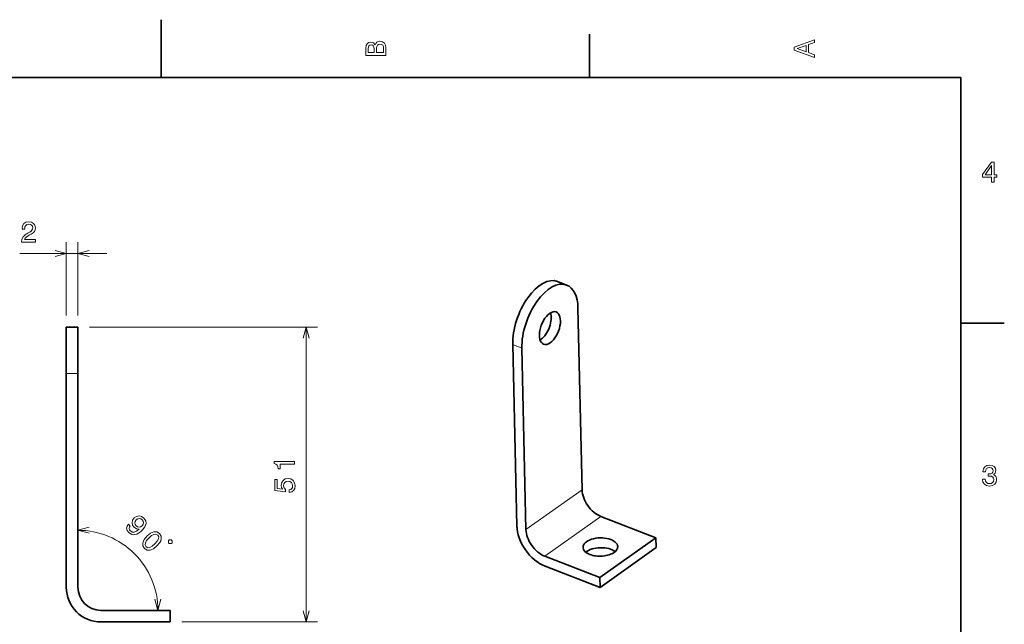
# Model space of a CAD drawing. Extents: x 0 to 297, y 0 to 210.
# Tile 9 of 9: x 124 to 294, y 105 to 210. Entities that reach past the tile are written whole.
import ezdxf

# ---------------------------------------------------------------- set-up
doc = ezdxf.new("R2010")
doc.units = 0

msp = doc.modelspace()

# ---------------------------------------------------------------- linework, layer by layer
at = {"color": 7, "lineweight": 35, "ltscale": 0.25}
msp.add_line((148.5, 200), (148.5, 210), dxfattribs=at)
at = {"color": 7, "lineweight": 35, "ltscale": 0.1875}
for p, q in [((222.699997, 200), (222.699997, 207.5)), ((287, 157.5), (294.5, 157.5))]:
    msp.add_line(p, q, dxfattribs=at)
at = {"color": 7, "lineweight": 35}
for p, q in [((287, 200), (10, 200)), ((287, 10), (287, 200)), ((221.395386, 128.693512), (220.681366, 160.085938)), ((209.375504, 153.819641), (210.089523, 122.427223)), ((211.677948, 121.810516), (210.963928, 153.202942)), ((132.085541, 148.818146), (132.085541, 111.818153)), ((134.085541, 111.818153), (134.085541, 148.818146))]:
    msp.add_line(p, q, dxfattribs=at)
at = {"color": 7, "lineweight": 13, "ltscale": 0.317907}
for p, q in [((132.085541, 158.818146), (132.085541, 171.534424)), ((134.085541, 158.818146), (134.085541, 171.534424))]:
    msp.add_line(p, q, dxfattribs=at)
at = {"color": 7, "lineweight": 13, "ltscale": 0.375901}
msp.add_line((124.049515, 169.534409), (139.085541, 169.534409), dxfattribs=at)
at = {"color": 7, "lineweight": 35, "ltscale": 0.042598}
msp.add_line((218.71817, 164.102036), (217.129761, 164.71875), dxfattribs=at)
at = {"color": 7, "lineweight": 35, "ltscale": 0.2}
for p, q in [((132.085541, 148.818146), (132.085541, 156.818146)), ((134.085541, 148.818146), (134.085541, 156.818146))]:
    msp.add_line(p, q, dxfattribs=at)
at = {"color": 7, "lineweight": 35, "ltscale": 0.05}
for p, q in [((134.085541, 156.818146), (132.085541, 156.818146)), ((150.085541, 107.818153), (150.085541, 105.818153))]:
    msp.add_line(p, q, dxfattribs=at)
at = {"color": 7, "lineweight": 13}
for p, q in [((136.085541, 156.818146), (175.604996, 156.818146)), ((173.604996, 105.818153), (173.604996, 156.818146)), ((152.085541, 105.818153), (175.604996, 105.818153))]:
    msp.add_line(p, q, dxfattribs=at)
at = {"color": 7, "lineweight": 13, "ltscale": 0.042598}
msp.add_line((209.375504, 153.819641), (210.963928, 153.202942), dxfattribs=at)
at = {"color": 7, "lineweight": 13, "ltscale": 0.05}
msp.add_line((132.085541, 148.818146), (134.085541, 148.818146), dxfattribs=at)
at = {"color": 7, "lineweight": 13, "ltscale": 0.297704}
for p, q in [((221.395386, 128.693512), (211.677948, 121.810516)), ((224.649414, 124.066315), (214.931961, 117.183327))]:
    msp.add_line(p, q, dxfattribs=at)
at = {"color": 7, "lineweight": 35, "ltscale": 0.25559}
for p, q in [((234.179901, 120.366066), (224.649414, 124.066315)), ((214.931961, 117.183327), (224.462448, 113.483078)), ((214.970551, 115.486435), (224.501038, 111.786186))]:
    msp.add_line(p, q, dxfattribs=at)
at = {"color": 7, "lineweight": 35, "ltscale": 0.297704}
for p, q in [((234.179901, 120.366066), (224.462448, 113.483078)), ((234.218491, 118.669182), (224.501038, 111.786186))]:
    msp.add_line(p, q, dxfattribs=at)
at = {"color": 7, "lineweight": 35, "ltscale": 0.042433}
for p, q in [((234.179901, 120.366066), (234.218491, 118.669182)), ((224.462448, 113.483078), (224.501038, 111.786186))]:
    msp.add_line(p, q, dxfattribs=at)
at = {"color": 7, "lineweight": 35, "ltscale": 0.3}
for p, q in [((138.085541, 107.818153), (150.085541, 107.818153)), ((138.085541, 105.818153), (150.085541, 105.818153))]:
    msp.add_line(p, q, dxfattribs=at)
at = {"color": 7, "lineweight": 13}
for points in [[(261.633209, 203.466858), (261.633209, 203.930847), (260.604401, 204.298996), (260.604401, 205.695969), (261.633209, 206.064133), (261.633209, 206.538193), (258.128174, 205.257217), (258.128174, 204.742798)], [(185.542007, 205.630417), (185.249496, 205.983429), (185.052811, 206.074219), (184.81073, 206.104477), (184.432495, 206.03891), (184.160156, 205.842224), (183.993729, 205.524506), (183.933212, 205.080704), (183.933212, 203.835022), (187.433212, 203.835022), (187.433212, 205.151306), (187.36261, 205.620331), (187.155838, 205.968307), (186.828018, 206.185165), (186.384216, 206.260818), (186.08667, 206.215424), (185.839554, 206.094391), (185.65799, 205.897705)], [(185.385666, 204.984879), (185.385666, 204.298996), (184.351807, 204.298996), (184.351807, 205.025223), (184.382065, 205.297562), (184.472839, 205.489197), (184.629181, 205.605194), (184.86116, 205.645538), (185.093155, 205.600143), (185.254532, 205.479111), (185.355408, 205.272339)], [(187.014618, 205.095825), (187.014618, 204.298996), (185.809296, 204.298996), (185.809296, 205.050446), (185.844589, 205.368164), (185.9505, 205.595108), (186.132065, 205.731277), (186.394302, 205.776657), (186.671692, 205.731277), (186.863327, 205.605194), (186.979324, 205.393372)], [(260.17572, 204.460388), (258.632477, 205), (260.17572, 205.539627)], [(292.277374, 181.916794), (292.731262, 181.916794), (292.731262, 182.784225), (293.23056, 182.784225), (293.23056, 183.187683), (292.731262, 183.187683), (292.731262, 185.341141), (292.272339, 185.341141), (290.739197, 183.228027), (290.739197, 182.784225), (292.277374, 182.784225)], [(291.162842, 183.187683), (292.277374, 184.756134), (292.277374, 183.187683)], [(124.336983, 171.534424), (126.742599, 171.534424), (126.742599, 171.96814), (124.841309, 171.96814), (124.947212, 172.20517), (125.128769, 172.401855), (125.688568, 172.759918), (125.986115, 172.911224), (126.31897, 173.128082), (126.556, 173.380234), (126.692169, 173.677795), (126.742599, 174.015686), (126.656868, 174.439316), (126.419838, 174.772171), (126.056725, 174.983978), (125.587708, 175.059631), (125.103554, 174.973907), (124.735397, 174.736862), (124.498367, 174.358627), (124.417679, 173.859344), (124.417679, 173.788742), (124.87661, 173.788742), (124.87661, 173.829086), (124.921997, 174.172028), (125.058167, 174.424194), (125.275024, 174.585571), (125.562485, 174.641052), (125.854996, 174.590607), (126.071854, 174.464539), (126.213066, 174.267853), (126.263496, 174.020721), (126.228195, 173.788742), (126.13237, 173.592056), (125.970993, 173.420593), (125.749084, 173.269287), (125.451538, 173.10791), (124.957298, 172.795227), (124.609314, 172.462372), (124.402542, 172.058914), (124.336983, 171.549545)], [(171.604996, 133.095383), (171.604996, 133.554321), (168.079788, 133.554321), (168.079788, 133.21138), (168.387421, 133.120605), (168.594193, 132.939041), (168.71524, 132.661667), (168.755585, 132.278381), (169.113647, 132.278381), (169.113647, 133.095383)], [(290.729126, 130.51622), (290.729126, 130.480911), (290.809814, 129.996765), (291.046844, 129.633652), (291.420044, 129.401657), (291.914276, 129.315933), (292.438782, 129.401657), (292.832153, 129.623566), (293.08429, 129.976593), (293.175079, 130.430481), (293.134735, 130.728027), (293.023773, 130.970108), (292.842224, 131.156708), (292.600159, 131.292877), (292.927948, 131.565216), (293.043945, 131.998932), (292.968292, 132.392303), (292.751434, 132.68985), (292.398407, 132.87645), (291.914276, 132.942017), (291.460388, 132.861313), (291.112396, 132.63942), (290.885468, 132.286392), (290.809814, 131.817368), (290.809814, 131.782074), (291.258636, 131.782074), (291.299011, 132.104828), (291.430115, 132.336823), (291.641937, 132.478027), (291.939484, 132.528473), (292.201721, 132.488113), (292.393372, 132.382217), (292.509369, 132.210739), (292.554749, 131.97876), (292.509369, 131.731628), (292.388336, 131.565216), (292.176514, 131.46434), (291.889069, 131.434082), (291.692383, 131.439133), (291.692383, 131.04071), (291.939484, 131.050797), (292.257202, 131.005417), (292.494232, 130.884369), (292.635468, 130.687683), (292.685883, 130.430481), (292.630402, 130.13797), (292.484161, 129.921112), (292.252167, 129.784943), (291.944519, 129.739563), (291.626801, 129.789993), (291.394806, 129.941284), (291.248566, 130.183365), (291.193085, 130.51622)], [(170.692169, 128.199417), (171.105728, 128.310379), (171.428482, 128.557495), (171.630219, 128.920609), (171.705872, 129.384583), (171.615082, 129.893951), (171.367966, 130.292358), (170.974594, 130.544525), (170.470276, 130.64035), (170.001251, 130.554611), (169.633102, 130.312531), (169.396072, 129.934296), (169.310333, 129.445099), (169.37085, 129.066864), (169.537277, 128.774353), (168.594193, 128.915558), (168.594193, 130.4487), (168.180649, 130.4487), (168.180649, 128.577667), (170.03656, 128.300293), (170.03656, 128.703751), (169.79953, 128.996246), (169.713791, 129.369446), (169.769272, 129.692215), (169.930649, 129.939331), (170.177765, 130.095673), (170.495483, 130.151154), (170.813217, 130.095673), (171.060333, 129.934296), (171.216675, 129.68718), (171.272156, 129.369446), (171.236847, 129.102158), (171.12085, 128.895386), (170.939301, 128.744095), (170.692169, 128.668442)], [(142.826523, 122.727531), (142.598282, 122.392319), (142.534103, 122.021439), (142.641083, 121.643433), (142.912109, 121.27256), (143.147461, 121.087128), (143.400665, 120.962311), (143.671677, 120.912384), (143.964096, 120.933784), (144.267227, 121.022934), (144.588165, 121.186974), (144.912689, 121.41877), (145.251465, 121.721893), (145.693665, 122.285332), (145.88623, 122.827377), (145.829178, 123.326637), (145.526062, 123.786667), (145.112381, 124.071953), (144.677322, 124.164673), (144.242264, 124.071953), (143.853546, 123.797363), (143.568268, 123.397957), (143.47554, 122.970024), (143.561127, 122.556358), (143.825027, 122.185486), (144.227997, 121.91803), (144.688019, 121.871666), (144.235123, 121.53289), (143.839294, 121.36528), (143.496948, 121.372414), (143.204529, 121.557846), (143.044052, 121.76825), (142.986984, 121.982216), (143.022659, 122.196182), (143.154602, 122.399452)], [(144.203033, 123.455017), (144.459793, 123.640457), (144.734375, 123.71534), (145.001831, 123.668983), (145.244339, 123.504944), (145.415512, 123.25531), (145.465424, 122.984291), (145.394104, 122.713264), (145.212234, 122.452942), (144.948349, 122.267502), (144.680893, 122.199745), (144.413437, 122.260376), (144.160233, 122.442245), (143.999756, 122.674042), (143.949844, 122.930801), (144.014023, 123.194687)], [(146.060257, 120.684868), (145.553864, 120.071503), (145.322067, 119.504486), (145.347031, 118.994537), (145.63945, 118.545212), (146.08522, 118.256355), (146.595169, 118.231392), (147.158615, 118.466751), (147.775543, 118.969574), (148.274811, 119.582947), (148.428146, 119.871796), (148.513733, 120.149956), (148.48877, 120.659904), (148.203476, 121.109238), (147.750595, 121.398087), (147.237076, 121.419487), (146.670059, 121.187691)], [(146.402603, 120.342522), (146.862625, 120.745491), (147.262039, 120.966591), (147.60437, 120.987984), (147.907501, 120.813248), (148.078674, 120.513695), (148.057266, 120.171349), (147.836182, 119.77195), (147.433212, 119.31192), (146.969604, 118.90538), (146.570206, 118.684288), (146.227859, 118.662888), (145.93187, 118.837631), (145.753571, 119.137177), (145.774963, 119.479523), (145.996063, 119.878929)], [(149.754028, 119.523033), (149.919006, 119.35804), (150.248993, 119.35804), (150.413986, 119.523033), (150.413986, 119.853012), (150.248993, 120.018005), (149.919006, 120.018005), (149.754028, 119.853012)]]:
    msp.add_lwpolyline(points, close=True, dxfattribs=at)
for points in [[(130.153687, 169.016769), (132.085541, 169.534409), (130.153687, 170.052048)], [(136.017395, 170.052048), (134.085541, 169.534409), (136.017395, 169.016769)], [(174.122635, 154.886307), (173.604996, 156.818146), (173.087372, 154.886307)], [(136.017395, 122.191681), (134.085541, 121.674042), (136.017395, 121.156403)], [(147.423798, 109.750008), (147.941437, 107.818153), (148.459061, 109.750008)], [(173.087372, 107.750008), (173.604996, 105.818153), (174.122635, 107.750008)]]:
    msp.add_lwpolyline(points, dxfattribs=at)
msp.add_arc((134.085541, 107.818153), 13.855889, 0, 90.000003, dxfattribs=at)
at = {"color": 7, "lineweight": 35}
for radius in [6, 4]:
    msp.add_arc((138.085541, 111.818153), radius, 180.000005, 269.999997, dxfattribs=at)
for centre, major_axis, ratio, start_param, end_param in [((214.234222, 157.261139), (-2.895462, -7.457634), 0.523596, 3.1415729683, 5.3822005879), ((215.822647, 156.64444), (-2.895462, -7.457634), 0.523596, 3.1415729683, 5.3822005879), ((215.822647, 156.64444), (-2.895462, -7.457634), 0.523596, 2.2406079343, 3.1415729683), ((215.822647, 156.64444), (-1.0858, -2.796616), 0.523596, 3.8114042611, 6.2832248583), ((214.234222, 157.261139), (1.0858, 2.796616), 0.523596, 3.8114042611, 5.7100322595), ((215.822647, 156.64444), (1.0858, 2.796616), 0.523596, 0.0000395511, 0.6698116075), ((215.822647, 156.64444), (1.0858, 2.796616), 0.523596, 3.8114042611, 6.2832248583), ((214.234222, 157.261139), (-1.0858, -2.796616), 0.523596, 0.5731386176, 0.6698116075), ((215.822647, 156.64444), (-1.0858, -2.796616), 0.523596, 0.0000395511, 0.6698116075), ((224.57222, 127.460091), (-2.312027, 3.26413), 0.66789, 0.7803270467, 2.3511233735), ((214.854767, 120.577095), (-3.468033, 4.896194), 0.66789, 0.7803270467, 2.3511233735), ((214.854767, 120.577095), (-2.312027, 3.26413), 0.66789, 0.7803270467, 2.3511233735), ((224.555923, 118.774696), (2.999222, 0.068214), 0.528934, 6.2831511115, 9.4247437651), ((224.555923, 118.774696), (2.999222, 0.068214), 0.528934, 3.1415584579, 4.0475078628), ((224.594528, 117.077812), (2.999222, 0.068214), 0.528934, 0.5642299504, 2.5777010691), ((224.555923, 118.774696), (-2.999222, -0.068214), 0.528934, 0.9059152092, 2.476711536), ((224.555923, 118.774696), (2.999222, 0.068214), 0.528934, 5.6183041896, 6.2831511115)]:
    msp.add_ellipse(centre, major_axis=major_axis, ratio=ratio, start_param=start_param, end_param=end_param, dxfattribs=at)

doc.saveas('drawing.dxf')
